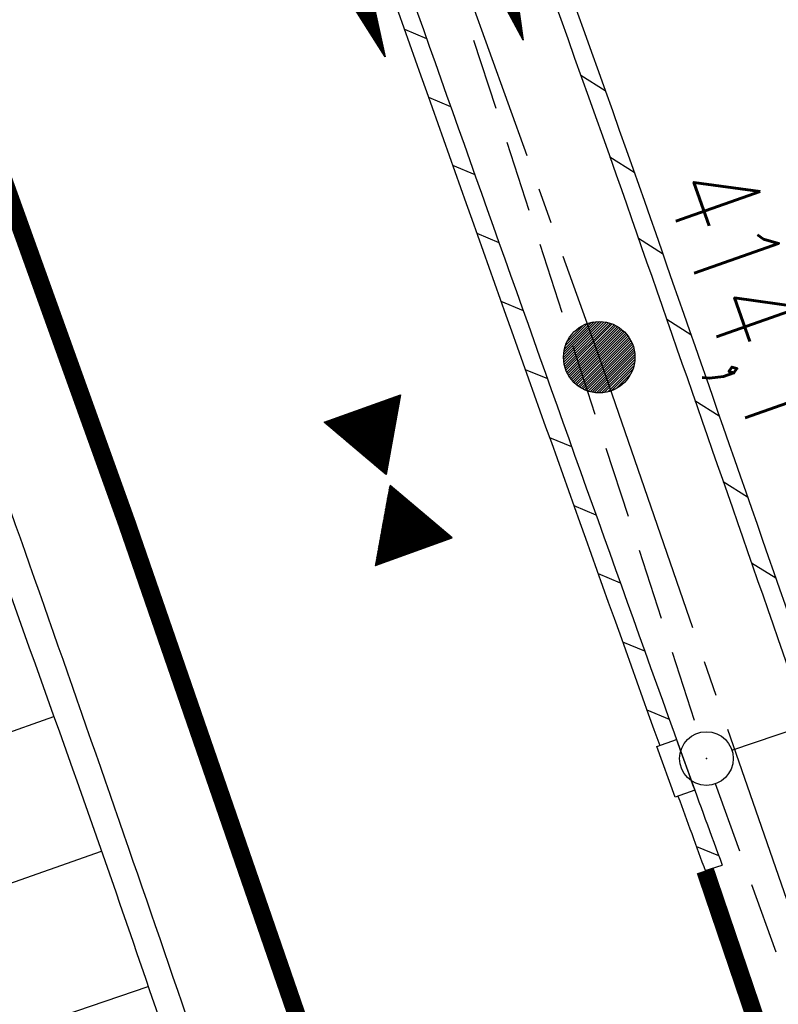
# Model space of a CAD drawing. Extents: x 447426 to 448116, y 440349 to 441552.
# Tile 60 of 96: x 447705 to 447726, y 441239 to 441266. Entities that reach past the tile are written whole.
import ezdxf

# ---------------------------------------------------------------- set-up
doc = ezdxf.new("R2010")
doc.units = 0
doc.header["$LTSCALE"] = 2
doc.header["$MEASUREMENT"] = 0
for name, pattern in [('ACHSE', [5.5, 4, -0.5, 0.5, -0.5]), ('AUSGEZOGEN', [0]), ('GESTRICH-X2', [1.5, 1, -0.5])]:
    doc.linetypes.add(name, pattern=pattern)
doc.layers.get('0').update_dxf_attribs({"linetype": 'AUSGEZOGEN'})
for name, color, linetype in [('ACHSETOP', 250, 'ACHSE'), ('BOESCHG', 250, 'AUSGEZOGEN'), ('DURCHL', 200, 'GESTRICH-X2'), ('FBRTOP', 250, 'AUSGEZOGEN'), ('GEF', 1, 'AUSGEZOGEN'), ('HEKT_B', 250, 'CONTINUOUS'), ('KANAL', 7, 'GESTRICH-X2'), ('PFEIL', 7, 'CONTINUOUS'), ('PFEILTOP', 200, 'AUSGEZOGEN'), ('SCHLITZRINNE', 200, 'AUSGEZOGEN'), ('SCHSYMBOL', 200, 'AUSGEZOGEN'), ('STRASSE', 250, 'AUSGEZOGEN')]:
    doc.layers.add(name, color=color, linetype=linetype)
doc.styles.add('ROMANS', font='romans.shx', dxfattribs={"width": 0.8})

# ---------------------------------------------------------------- blocks, each defined once
blk = doc.blocks.new('*X15')
at = {"color": 0}
for p, q in [((212.234, 257.394), (213.242, 258.402)), ((212.236, 257.466), (213.169, 258.4)), ((212.237, 257.326), (213.31, 258.399)), ((212.244, 257.262), (213.373, 258.392)), ((212.244, 257.545), (213.09, 258.391)), ((212.254, 257.202), (213.434, 258.381)), ((212.261, 257.633), (213.003, 258.375)), ((212.268, 257.145), (213.491, 258.368)), ((212.284, 257.09), (213.545, 258.351)), ((212.29, 257.732), (212.903, 258.346)), ((212.303, 257.038), (213.597, 258.333)), ((212.324, 256.988), (213.647, 258.312)), ((212.343, 257.856), (212.779, 258.293)), ((212.347, 256.941), (213.694, 258.288)), ((212.372, 256.895), (213.74, 258.263)), ((212.399, 256.852), (213.783, 258.236)), ((212.428, 256.81), (213.825, 258.207)), ((212.459, 256.77), (213.865, 258.176)), ((212.492, 256.732), (213.903, 258.143)), ((212.526, 256.696), (213.939, 258.109)), ((212.563, 256.662), (213.974, 258.073)), ((212.601, 256.629), (214.006, 258.035)), ((212.64, 256.598), (214.037, 257.995)), ((212.682, 256.569), (214.066, 257.953)), ((212.726, 256.542), (214.093, 257.91)), ((212.771, 256.517), (214.119, 257.864)), ((212.819, 256.493), (214.142, 257.817)), ((212.868, 256.472), (214.163, 257.767)), ((212.92, 256.454), (214.182, 257.715)), ((212.975, 256.437), (214.198, 257.661)), ((213.032, 256.424), (214.211, 257.603)), ((213.092, 256.414), (214.222, 257.543)), ((213.156, 256.407), (214.229, 257.479)), ((213.224, 256.404), (214.232, 257.412)), ((213.296, 256.406), (214.23, 257.339)), ((213.375, 256.414), (214.222, 257.26)), ((213.463, 256.43), (214.205, 257.173)), ((213.563, 256.46), (214.176, 257.073)), ((213.686, 256.512), (214.123, 256.949))]:
    blk.add_line(p, q, dxfattribs=at)
blk = doc.blocks.new('SRMAST2')
at = {"color": 0}
blk.add_circle((0, 0), 0.999, dxfattribs=at)
blk.add_point((0, 0), dxfattribs=at)
blk.add_blockref('*X15', (-213.233, -257.403))
blk = doc.blocks.new('*X41')
at = {"color": 0}
for p, q in [((379.636, 182.407), (379.645, 182.415)), ((379.64, 182.401), (379.654, 182.415)), ((379.643, 182.395), (379.663, 182.415)), ((379.646, 182.39), (379.672, 182.415)), ((379.649, 182.384), (379.68, 182.415)), ((379.653, 182.379), (379.689, 182.415)), ((379.656, 182.373), (379.698, 182.415)), ((379.659, 182.367), (379.707, 182.415)), ((379.662, 182.362), (379.716, 182.415)), ((379.665, 182.356), (379.725, 182.415)), ((379.669, 182.351), (379.733, 182.415)), ((379.672, 182.345), (379.742, 182.415)), ((379.675, 182.339), (379.751, 182.415)), ((379.678, 182.334), (379.76, 182.415)), ((379.682, 182.328), (379.769, 182.415)), ((379.685, 182.323), (379.778, 182.415)), ((379.688, 182.317), (379.786, 182.415)), ((379.691, 182.311), (379.795, 182.415)), ((379.695, 182.306), (379.804, 182.415)), ((379.698, 182.3), (379.813, 182.415)), ((379.701, 182.295), (379.822, 182.415)), ((379.704, 182.289), (379.831, 182.415)), ((379.708, 182.283), (379.839, 182.415)), ((379.711, 182.278), (379.848, 182.415)), ((379.714, 182.272), (379.857, 182.415)), ((379.717, 182.267), (379.866, 182.415)), ((379.72, 182.261), (379.875, 182.415)), ((379.724, 182.255), (379.884, 182.415)), ((379.727, 182.25), (379.892, 182.415)), ((379.73, 182.244), (379.901, 182.415)), ((379.733, 182.239), (379.91, 182.415)), ((379.737, 182.233), (379.919, 182.415)), ((379.74, 182.227), (379.928, 182.415)), ((379.743, 182.222), (379.937, 182.415)), ((379.746, 182.216), (379.946, 182.415)), ((379.75, 182.21), (379.954, 182.415)), ((379.753, 182.205), (379.963, 182.415)), ((379.756, 182.199), (379.972, 182.415)), ((379.759, 182.194), (379.981, 182.415)), ((379.763, 182.188), (379.99, 182.415)), ((379.766, 182.182), (379.999, 182.415)), ((379.769, 182.177), (380.007, 182.415)), ((379.772, 182.171), (380.016, 182.415)), ((379.775, 182.166), (380.025, 182.415)), ((379.779, 182.16), (380.034, 182.415)), ((379.782, 182.154), (380.043, 182.415)), ((379.785, 182.149), (380.052, 182.415)), ((379.788, 182.143), (380.06, 182.415)), ((379.792, 182.138), (380.069, 182.415)), ((379.795, 182.132), (380.078, 182.415)), ((379.798, 182.126), (380.087, 182.415)), ((379.801, 182.121), (380.096, 182.415)), ((379.805, 182.115), (380.105, 182.415)), ((379.808, 182.11), (380.113, 182.415)), ((379.811, 182.104), (380.122, 182.415)), ((379.814, 182.098), (380.131, 182.415)), ((379.818, 182.093), (380.14, 182.415)), ((379.821, 182.087), (380.149, 182.415)), ((379.824, 182.082), (380.158, 182.415)), ((379.827, 182.076), (380.166, 182.415)), ((379.83, 182.07), (380.175, 182.415)), ((379.834, 182.065), (380.184, 182.415)), ((379.837, 182.059), (380.193, 182.415)), ((379.84, 182.054), (380.202, 182.415)), ((379.843, 182.048), (380.211, 182.415)), ((379.847, 182.042), (380.22, 182.415)), ((379.85, 182.037), (380.228, 182.415)), ((379.853, 182.031), (380.237, 182.415)), ((379.856, 182.026), (380.246, 182.415)), ((379.86, 182.02), (380.255, 182.415)), ((379.863, 182.014), (380.264, 182.415)), ((379.866, 182.009), (380.273, 182.415)), ((379.869, 182.003), (380.281, 182.415)), ((379.873, 181.998), (380.29, 182.415)), ((379.876, 181.992), (380.299, 182.415)), ((379.879, 181.986), (380.308, 182.415)), ((379.882, 181.981), (380.317, 182.415)), ((379.885, 181.975), (380.326, 182.415)), ((379.889, 181.97), (380.334, 182.415)), ((379.892, 181.964), (380.343, 182.415)), ((379.895, 181.958), (380.352, 182.415)), ((379.898, 181.953), (380.361, 182.415)), ((379.902, 181.947), (380.37, 182.415)), ((379.905, 181.942), (380.379, 182.415)), ((379.908, 181.936), (380.387, 182.415)), ((379.911, 181.93), (380.396, 182.415)), ((379.915, 181.925), (380.405, 182.415)), ((379.918, 181.919), (380.414, 182.415)), ((379.921, 181.914), (380.423, 182.415)), ((379.924, 181.908), (380.432, 182.415)), ((379.928, 181.902), (380.44, 182.415)), ((379.931, 181.897), (380.449, 182.415)), ((379.934, 181.891), (380.458, 182.415)), ((379.937, 181.885), (380.467, 182.415)), ((379.94, 181.88), (380.476, 182.415)), ((379.944, 181.874), (380.485, 182.415)), ((379.947, 181.869), (380.494, 182.415)), ((379.95, 181.863), (380.502, 182.415)), ((379.953, 181.857), (380.511, 182.415)), ((379.957, 181.852), (380.52, 182.415)), ((379.96, 181.846), (380.529, 182.415)), ((379.963, 181.841), (380.538, 182.415)), ((379.966, 181.835), (380.547, 182.415)), ((379.97, 181.829), (380.555, 182.415)), ((379.973, 181.824), (380.564, 182.415)), ((379.976, 181.818), (380.573, 182.415)), ((379.979, 181.813), (380.582, 182.415)), ((379.983, 181.807), (380.591, 182.415)), ((379.986, 181.801), (380.6, 182.415)), ((379.989, 181.796), (380.608, 182.415)), ((379.992, 181.79), (380.617, 182.415)), ((379.995, 181.785), (380.626, 182.415)), ((379.999, 181.779), (380.635, 182.415)), ((380.002, 181.773), (380.644, 182.415)), ((380.005, 181.768), (380.653, 182.415)), ((380.008, 181.762), (380.661, 182.415)), ((380.012, 181.757), (380.67, 182.415)), ((380.015, 181.751), (380.679, 182.415)), ((380.018, 181.745), (380.688, 182.415)), ((380.021, 181.74), (380.697, 182.415)), ((380.025, 181.734), (380.706, 182.415)), ((380.028, 181.729), (380.714, 182.415)), ((380.031, 181.723), (380.723, 182.415)), ((380.034, 181.717), (380.732, 182.415)), ((380.038, 181.712), (380.741, 182.415)), ((380.041, 181.706), (380.75, 182.415)), ((380.044, 181.701), (380.759, 182.415)), ((380.047, 181.695), (380.768, 182.415)), ((380.05, 181.689), (380.776, 182.415)), ((380.054, 181.684), (380.785, 182.415)), ((380.057, 181.678), (380.794, 182.415)), ((380.06, 181.673), (380.803, 182.415)), ((380.063, 181.667), (380.812, 182.415)), ((380.067, 181.661), (380.821, 182.415)), ((380.07, 181.656), (380.829, 182.415)), ((380.073, 181.65), (380.838, 182.415)), ((380.076, 181.645), (380.847, 182.415)), ((380.08, 181.639), (380.856, 182.415)), ((380.083, 181.633), (380.865, 182.415)), ((380.086, 181.628), (380.874, 182.415)), ((380.089, 181.622), (380.882, 182.415)), ((380.093, 181.617), (380.891, 182.415)), ((380.096, 181.611), (380.9, 182.415)), ((380.099, 181.605), (380.909, 182.415)), ((380.102, 181.6), (380.918, 182.415)), ((380.105, 181.594), (380.927, 182.415)), ((380.109, 181.588), (380.935, 182.415)), ((380.112, 181.583), (380.944, 182.415)), ((380.115, 181.577), (380.953, 182.415)), ((380.118, 181.572), (380.962, 182.415)), ((380.122, 181.566), (380.971, 182.415)), ((380.125, 181.56), (380.98, 182.415)), ((380.128, 181.555), (380.988, 182.415)), ((380.131, 181.549), (380.997, 182.415)), ((380.135, 181.544), (381.006, 182.415)), ((380.138, 181.538), (381.015, 182.415)), ((380.141, 181.532), (381.024, 182.415)), ((380.144, 181.527), (381.033, 182.415)), ((380.148, 181.521), (381.042, 182.415)), ((380.151, 181.516), (381.05, 182.415)), ((380.154, 181.51), (381.059, 182.415)), ((380.157, 181.504), (381.068, 182.415)), ((380.16, 181.499), (381.077, 182.415)), ((380.164, 181.493), (381.086, 182.415)), ((380.167, 181.488), (381.095, 182.415)), ((380.17, 181.482), (381.103, 182.415)), ((380.173, 181.476), (381.112, 182.415)), ((380.177, 181.471), (381.121, 182.415)), ((380.18, 181.465), (381.13, 182.415)), ((380.183, 181.46), (381.139, 182.415)), ((380.186, 181.454), (381.148, 182.415)), ((380.19, 181.448), (381.156, 182.415)), ((380.193, 181.443), (381.165, 182.415)), ((380.196, 181.437), (381.174, 182.415)), ((380.199, 181.432), (381.183, 182.415)), ((380.203, 181.426), (381.192, 182.415)), ((380.206, 181.42), (381.201, 182.415)), ((380.209, 181.415), (381.209, 182.415)), ((380.212, 181.409), (381.218, 182.415)), ((380.215, 181.404), (381.227, 182.415)), ((380.219, 181.398), (381.236, 182.415)), ((380.222, 181.392), (381.245, 182.415)), ((380.225, 181.387), (381.254, 182.415)), ((380.228, 181.381), (381.262, 182.415)), ((380.232, 181.376), (381.271, 182.415)), ((380.235, 181.37), (381.28, 182.415)), ((380.238, 181.364), (381.289, 182.415)), ((380.241, 181.359), (381.298, 182.415)), ((380.245, 181.353), (381.307, 182.415)), ((380.248, 181.348), (381.316, 182.415)), ((380.251, 181.342), (381.324, 182.415)), ((380.254, 181.336), (381.333, 182.415)), ((380.258, 181.331), (381.342, 182.415)), ((380.261, 181.325), (381.351, 182.415)), ((380.27, 181.308), (381.344, 182.382)), ((380.274, 181.303), (381.332, 182.361)), ((380.277, 181.297), (381.32, 182.34)), ((380.28, 181.292), (381.308, 182.32)), ((380.283, 181.286), (381.296, 182.299)), ((380.287, 181.28), (381.284, 182.278)), ((380.29, 181.275), (381.272, 182.257)), ((380.293, 181.269), (381.26, 182.236)), ((380.296, 181.263), (381.248, 182.215)), ((380.3, 181.258), (381.236, 182.194)), ((380.303, 181.252), (381.224, 182.173)), ((380.306, 181.247), (381.212, 182.152)), ((380.309, 181.241), (381.2, 182.131)), ((380.313, 181.235), (381.187, 182.11)), ((380.316, 181.23), (381.175, 182.089)), ((380.319, 181.224), (381.163, 182.069)), ((380.322, 181.219), (381.151, 182.048)), ((380.325, 181.213), (381.139, 182.027)), ((380.329, 181.207), (381.127, 182.006)), ((380.332, 181.202), (381.115, 181.985)), ((380.335, 181.196), (381.103, 181.964)), ((380.338, 181.191), (381.091, 181.943)), ((380.342, 181.185), (381.079, 181.922)), ((380.345, 181.179), (381.067, 181.901)), ((380.348, 181.174), (381.055, 181.88)), ((380.351, 181.168), (381.043, 181.859)), ((380.355, 181.163), (381.031, 181.839)), ((380.358, 181.157), (381.018, 181.818)), ((380.361, 181.151), (381.006, 181.797)), ((380.364, 181.146), (380.994, 181.776)), ((380.368, 181.14), (380.982, 181.755)), ((380.371, 181.135), (380.97, 181.734)), ((380.374, 181.129), (380.958, 181.713)), ((380.377, 181.123), (380.946, 181.692)), ((380.38, 181.118), (380.934, 181.671)), ((380.384, 181.112), (380.922, 181.65)), ((380.387, 181.107), (380.91, 181.629)), ((380.39, 181.101), (380.898, 181.608)), ((380.393, 181.095), (380.886, 181.588)), ((380.397, 181.09), (380.874, 181.567)), ((380.4, 181.084), (380.861, 181.546)), ((380.403, 181.079), (380.849, 181.525)), ((380.406, 181.073), (380.837, 181.504)), ((380.41, 181.067), (380.825, 181.483)), ((380.413, 181.062), (380.813, 181.462)), ((380.416, 181.056), (380.801, 181.441)), ((380.419, 181.051), (380.789, 181.42)), ((380.423, 181.045), (380.777, 181.399)), ((380.426, 181.039), (380.765, 181.378)), ((380.429, 181.034), (380.753, 181.358)), ((380.432, 181.028), (380.741, 181.337)), ((380.435, 181.023), (380.729, 181.316)), ((380.439, 181.017), (380.717, 181.295)), ((380.442, 181.011), (380.705, 181.274)), ((380.445, 181.006), (380.692, 181.253)), ((380.448, 181), (380.68, 181.232)), ((380.452, 180.995), (380.668, 181.211)), ((380.455, 180.989), (380.656, 181.19)), ((380.458, 180.983), (380.644, 181.169)), ((380.461, 180.978), (380.632, 181.148)), ((380.465, 180.972), (380.62, 181.127)), ((380.468, 180.966), (380.608, 181.107)), ((380.471, 180.961), (380.596, 181.086)), ((380.474, 180.955), (380.584, 181.065)), ((380.478, 180.95), (380.572, 181.044)), ((380.481, 180.944), (380.56, 181.023)), ((380.484, 180.938), (380.548, 181.002)), ((380.487, 180.933), (380.535, 180.981)), ((380.49, 180.927), (380.523, 180.96)), ((380.494, 180.922), (380.511, 180.939)), ((380.317, 180.356), (380.546, 180.585)), ((380.329, 180.377), (380.543, 180.59)), ((380.341, 180.398), (380.539, 180.596)), ((380.353, 180.419), (380.536, 180.602)), ((380.365, 180.44), (380.533, 180.607)), ((380.377, 180.461), (380.53, 180.613)), ((380.389, 180.481), (380.526, 180.618)), ((380.401, 180.502), (380.523, 180.624)), ((380.414, 180.523), (380.52, 180.63)), ((380.426, 180.544), (380.517, 180.635)), ((380.438, 180.565), (380.513, 180.641)), ((380.45, 180.586), (380.51, 180.646)), ((380.462, 180.607), (380.507, 180.652)), ((380.474, 180.628), (380.504, 180.658)), ((380.486, 180.649), (380.5, 180.663)), ((379.87, 179.582), (380.665, 180.378)), ((379.882, 179.603), (380.662, 180.383)), ((379.894, 179.624), (380.659, 180.389)), ((379.906, 179.645), (380.656, 180.394)), ((379.919, 179.666), (380.653, 180.4)), ((379.931, 179.687), (380.649, 180.406)), ((379.943, 179.708), (380.646, 180.411)), ((379.955, 179.729), (380.643, 180.417)), ((379.967, 179.75), (380.64, 180.422)), ((379.979, 179.77), (380.636, 180.428)), ((379.991, 179.791), (380.633, 180.434)), ((380.003, 179.812), (380.63, 180.439)), ((380.015, 179.833), (380.627, 180.445)), ((380.027, 179.854), (380.623, 180.45)), ((380.039, 179.875), (380.62, 180.456)), ((380.051, 179.896), (380.617, 180.462)), ((380.063, 179.917), (380.614, 180.467)), ((380.075, 179.938), (380.61, 180.473)), ((380.088, 179.959), (380.607, 180.478)), ((380.1, 179.98), (380.604, 180.484)), ((380.112, 180), (380.601, 180.49)), ((380.124, 180.021), (380.598, 180.495)), ((380.136, 180.042), (380.594, 180.501)), ((380.148, 180.063), (380.591, 180.506)), ((380.16, 180.084), (380.588, 180.512)), ((380.172, 180.105), (380.585, 180.518)), ((380.184, 180.126), (380.581, 180.523)), ((380.196, 180.147), (380.578, 180.529)), ((380.208, 180.168), (380.575, 180.534)), ((380.22, 180.189), (380.572, 180.54)), ((380.232, 180.21), (380.568, 180.546)), ((380.245, 180.231), (380.565, 180.551)), ((380.257, 180.251), (380.562, 180.557)), ((380.269, 180.272), (380.559, 180.562)), ((380.281, 180.293), (380.555, 180.568)), ((380.293, 180.314), (380.552, 180.574)), ((380.305, 180.335), (380.549, 180.579)), ((379.629, 179.164), (380.73, 180.265)), ((379.641, 179.185), (380.727, 180.271)), ((379.642, 179.169), (380.733, 180.26)), ((379.651, 179.169), (380.737, 180.254)), ((379.653, 179.206), (380.724, 180.277)), ((379.66, 179.169), (380.74, 180.249)), ((379.665, 179.227), (380.72, 180.282)), ((379.669, 179.169), (380.743, 180.243)), ((379.677, 179.248), (380.717, 180.288)), ((379.678, 179.169), (380.746, 180.237)), ((379.686, 179.169), (380.75, 180.232)), ((379.689, 179.269), (380.714, 180.293)), ((379.695, 179.169), (380.753, 180.226)), ((379.701, 179.289), (380.711, 180.299)), ((379.704, 179.169), (380.756, 180.221)), ((379.713, 179.31), (380.708, 180.305)), ((379.713, 179.169), (380.759, 180.215)), ((379.722, 179.169), (380.763, 180.209)), ((379.725, 179.331), (380.704, 180.31)), ((379.731, 179.169), (380.766, 180.204)), ((379.737, 179.352), (380.701, 180.316)), ((379.739, 179.169), (380.769, 180.198)), ((379.748, 179.169), (380.772, 180.193)), ((379.749, 179.373), (380.698, 180.321)), ((379.757, 179.169), (380.775, 180.187)), ((379.762, 179.394), (380.695, 180.327)), ((379.766, 179.169), (380.779, 180.181)), ((379.774, 179.415), (380.691, 180.333)), ((379.775, 179.169), (380.782, 180.176)), ((379.784, 179.169), (380.785, 180.17)), ((379.786, 179.436), (380.688, 180.338)), ((379.792, 179.169), (380.788, 180.165)), ((379.798, 179.457), (380.685, 180.344)), ((379.81, 179.478), (380.682, 180.349)), ((379.822, 179.499), (380.678, 180.355)), ((379.834, 179.519), (380.675, 180.361)), ((379.846, 179.54), (380.672, 180.366)), ((379.858, 179.561), (380.669, 180.372)), ((379.801, 179.169), (380.792, 180.159)), ((379.81, 179.169), (380.795, 180.153)), ((379.819, 179.169), (380.798, 180.148)), ((379.828, 179.169), (380.801, 180.142)), ((379.837, 179.169), (380.805, 180.137)), ((379.845, 179.169), (380.808, 180.131)), ((379.854, 179.169), (380.811, 180.125)), ((379.863, 179.169), (380.814, 180.12)), ((379.872, 179.169), (380.818, 180.114)), ((379.881, 179.169), (380.821, 180.109)), ((379.89, 179.169), (380.824, 180.103)), ((379.899, 179.169), (380.827, 180.097)), ((379.907, 179.169), (380.83, 180.092)), ((379.916, 179.169), (380.834, 180.086)), ((379.925, 179.169), (380.837, 180.081)), ((379.934, 179.169), (380.84, 180.075)), ((379.943, 179.169), (380.843, 180.069)), ((379.952, 179.169), (380.847, 180.064)), ((379.96, 179.169), (380.85, 180.058)), ((379.969, 179.169), (380.853, 180.052)), ((379.978, 179.169), (380.856, 180.047)), ((379.987, 179.169), (380.86, 180.041)), ((379.996, 179.169), (380.863, 180.036)), ((380.005, 179.169), (380.866, 180.03)), ((380.013, 179.169), (380.869, 180.024)), ((380.022, 179.169), (380.873, 180.019)), ((380.031, 179.169), (380.876, 180.013)), ((380.04, 179.169), (380.879, 180.008)), ((380.049, 179.169), (380.882, 180.002)), ((380.058, 179.169), (380.885, 179.996)), ((380.066, 179.169), (380.889, 179.991)), ((380.075, 179.169), (380.892, 179.985)), ((380.084, 179.169), (380.895, 179.98)), ((380.093, 179.169), (380.898, 179.974)), ((380.102, 179.169), (380.902, 179.968)), ((380.111, 179.169), (380.905, 179.963)), ((380.119, 179.169), (380.908, 179.957)), ((380.128, 179.169), (380.911, 179.952)), ((380.137, 179.169), (380.915, 179.946)), ((380.146, 179.169), (380.918, 179.94)), ((380.155, 179.169), (380.921, 179.935)), ((380.164, 179.169), (380.924, 179.929)), ((380.173, 179.169), (380.928, 179.924)), ((380.181, 179.169), (380.931, 179.918)), ((380.19, 179.169), (380.934, 179.912)), ((380.199, 179.169), (380.937, 179.907)), ((380.208, 179.169), (380.94, 179.901)), ((380.217, 179.169), (380.944, 179.896)), ((380.226, 179.169), (380.947, 179.89)), ((380.234, 179.169), (380.95, 179.884)), ((380.243, 179.169), (380.953, 179.879)), ((380.252, 179.169), (380.957, 179.873)), ((380.261, 179.169), (380.96, 179.868)), ((380.27, 179.169), (380.963, 179.862)), ((380.279, 179.169), (380.966, 179.856)), ((380.287, 179.169), (380.97, 179.851)), ((380.296, 179.169), (380.973, 179.845)), ((380.305, 179.169), (380.976, 179.84)), ((380.314, 179.169), (380.979, 179.834)), ((380.323, 179.169), (380.983, 179.828)), ((380.332, 179.169), (380.986, 179.823)), ((380.34, 179.169), (380.989, 179.817)), ((380.349, 179.169), (380.992, 179.812)), ((380.358, 179.169), (380.995, 179.806)), ((380.367, 179.169), (380.999, 179.8)), ((380.376, 179.169), (381.002, 179.795)), ((380.385, 179.169), (381.005, 179.789)), ((380.394, 179.169), (381.008, 179.784)), ((380.402, 179.169), (381.012, 179.778)), ((380.411, 179.169), (381.015, 179.772)), ((380.42, 179.169), (381.018, 179.767)), ((380.429, 179.169), (381.021, 179.761)), ((380.438, 179.169), (381.025, 179.756)), ((380.447, 179.169), (381.028, 179.75)), ((380.455, 179.169), (381.031, 179.744)), ((380.464, 179.169), (381.034, 179.739)), ((380.473, 179.169), (381.038, 179.733)), ((380.482, 179.169), (381.041, 179.727)), ((380.491, 179.169), (381.044, 179.722)), ((380.5, 179.169), (381.047, 179.716)), ((380.508, 179.169), (381.05, 179.711)), ((380.517, 179.169), (381.054, 179.705)), ((380.526, 179.169), (381.057, 179.699)), ((380.535, 179.169), (381.06, 179.694)), ((380.544, 179.169), (381.063, 179.688)), ((380.553, 179.169), (381.067, 179.683)), ((380.561, 179.169), (381.07, 179.677)), ((380.57, 179.169), (381.073, 179.671)), ((380.579, 179.169), (381.076, 179.666)), ((380.588, 179.169), (381.08, 179.66)), ((380.597, 179.169), (381.083, 179.655)), ((380.606, 179.169), (381.086, 179.649)), ((380.614, 179.169), (381.089, 179.643)), ((380.623, 179.169), (381.093, 179.638)), ((380.632, 179.169), (381.096, 179.632)), ((380.641, 179.169), (381.099, 179.627)), ((380.65, 179.169), (381.102, 179.621)), ((380.659, 179.169), (381.105, 179.615)), ((380.668, 179.169), (381.109, 179.61)), ((380.676, 179.169), (381.112, 179.604)), ((380.685, 179.169), (381.115, 179.599)), ((380.694, 179.169), (381.118, 179.593)), ((380.703, 179.169), (381.122, 179.587)), ((380.712, 179.169), (381.125, 179.582)), ((380.721, 179.169), (381.128, 179.576)), ((380.729, 179.169), (381.131, 179.571)), ((380.738, 179.169), (381.135, 179.565)), ((380.747, 179.169), (381.138, 179.559)), ((380.756, 179.169), (381.141, 179.554)), ((380.765, 179.169), (381.144, 179.548)), ((380.774, 179.169), (381.148, 179.543)), ((380.782, 179.169), (381.151, 179.537)), ((380.791, 179.169), (381.154, 179.531)), ((380.8, 179.169), (381.157, 179.526)), ((380.809, 179.169), (381.16, 179.52)), ((380.818, 179.169), (381.164, 179.515)), ((380.827, 179.169), (381.167, 179.509)), ((380.835, 179.169), (381.17, 179.503)), ((380.844, 179.169), (381.173, 179.498)), ((380.853, 179.169), (381.177, 179.492)), ((380.862, 179.169), (381.18, 179.487)), ((380.871, 179.169), (381.183, 179.481)), ((380.88, 179.169), (381.186, 179.475)), ((380.888, 179.169), (381.19, 179.47)), ((380.897, 179.169), (381.193, 179.464)), ((380.906, 179.169), (381.196, 179.459)), ((380.915, 179.169), (381.199, 179.453)), ((380.924, 179.169), (381.203, 179.447)), ((380.933, 179.169), (381.206, 179.442)), ((380.942, 179.169), (381.209, 179.436)), ((380.95, 179.169), (381.212, 179.43)), ((380.959, 179.169), (381.215, 179.425)), ((380.968, 179.169), (381.219, 179.419)), ((380.977, 179.169), (381.222, 179.414)), ((380.986, 179.169), (381.225, 179.408)), ((380.995, 179.169), (381.228, 179.402)), ((381.003, 179.169), (381.232, 179.397)), ((381.012, 179.169), (381.235, 179.391)), ((381.021, 179.169), (381.238, 179.386)), ((381.03, 179.169), (381.241, 179.38)), ((381.039, 179.169), (381.245, 179.374)), ((381.048, 179.169), (381.248, 179.369)), ((381.056, 179.169), (381.251, 179.363)), ((381.065, 179.169), (381.254, 179.358)), ((381.074, 179.169), (381.258, 179.352)), ((381.083, 179.169), (381.261, 179.346)), ((381.092, 179.169), (381.264, 179.341)), ((381.101, 179.169), (381.267, 179.335)), ((381.109, 179.169), (381.27, 179.33)), ((381.118, 179.169), (381.274, 179.324)), ((381.127, 179.169), (381.277, 179.318)), ((381.136, 179.169), (381.28, 179.313)), ((381.145, 179.169), (381.283, 179.307)), ((381.154, 179.169), (381.287, 179.302)), ((381.162, 179.169), (381.29, 179.296)), ((381.171, 179.169), (381.293, 179.29)), ((381.18, 179.169), (381.296, 179.285)), ((381.189, 179.169), (381.3, 179.279)), ((381.198, 179.169), (381.303, 179.274)), ((381.207, 179.169), (381.306, 179.268)), ((381.216, 179.169), (381.309, 179.262)), ((381.224, 179.169), (381.313, 179.257)), ((381.233, 179.169), (381.316, 179.251)), ((381.242, 179.169), (381.319, 179.246)), ((381.251, 179.169), (381.322, 179.24)), ((381.26, 179.169), (381.325, 179.234)), ((381.269, 179.169), (381.329, 179.229)), ((381.277, 179.169), (381.332, 179.223)), ((381.286, 179.169), (381.335, 179.218)), ((381.295, 179.169), (381.338, 179.212)), ((381.304, 179.169), (381.342, 179.206)), ((381.313, 179.169), (381.345, 179.201)), ((381.322, 179.169), (381.348, 179.195)), ((381.33, 179.169), (381.351, 179.19)), ((381.339, 179.169), (381.355, 179.184)), ((381.348, 179.169), (381.358, 179.178))]:
    blk.add_line(p, q, dxfattribs=at)
blk = doc.blocks.new('TIEFP')
at = {"color": 0}
for points in [[(0.005, 0.151), (-1.131, 2.118), (1.141, 2.118)], [(0.005, -0.172), (-1.131, -2.139), (1.141, -2.139)]]:
    blk.add_lwpolyline(points, close=True, dxfattribs=at)
at = {"color": 0, "xscale": 1.311372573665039, "yscale": 1.311372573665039, "zscale": 1.311372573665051}
blk.add_blockref('*X41', (-498.969, -237.096), dxfattribs=at)
blk = doc.blocks.new('GST')
at = {"color": 0}
blk.add_circle((0, 0), 0.75, dxfattribs=at)
blk.add_point((0, 0), dxfattribs=at)
blk = doc.blocks.new('PFEIL2')
at = {"color": 0}
for p, q in [((0.881, -0.271), (0.879, 0.276)), ((0.879, 0.276), (2.429, 0.009)), ((0.88, 0.002), (-2.401, -0.012)), ((0.911, 0.27), (0.879, 0.265)), ((0.965, 0.261), (0.879, 0.246)), ((1.019, 0.252), (0.879, 0.228)), ((1.073, 0.242), (0.879, 0.209)), ((1.127, 0.233), (0.879, 0.191)), ((1.181, 0.224), (0.879, 0.172)), ((1.235, 0.214), (0.879, 0.154)), ((1.289, 0.205), (0.879, 0.135)), ((1.343, 0.196), (0.879, 0.117)), ((1.397, 0.187), (0.879, 0.098)), ((1.451, 0.177), (0.879, 0.08)), ((1.505, 0.168), (0.879, 0.061)), ((1.559, 0.159), (0.88, 0.043)), ((1.613, 0.149), (0.88, 0.024)), ((1.668, 0.14), (0.88, 0.006)), ((1.722, 0.131), (0.88, -0.013)), ((1.776, 0.121), (0.88, -0.031)), ((1.83, 0.112), (0.88, -0.05)), ((1.884, 0.103), (0.88, -0.068)), ((1.938, 0.094), (0.88, -0.087)), ((1.992, 0.084), (0.88, -0.105)), ((2.046, 0.075), (0.88, -0.124)), ((2.1, 0.066), (0.88, -0.142)), ((2.154, 0.056), (0.88, -0.161)), ((2.208, 0.047), (0.88, -0.179)), ((2.262, 0.038), (0.881, -0.198)), ((2.316, 0.029), (0.881, -0.216)), ((2.37, 0.019), (0.881, -0.235)), ((2.424, 0.01), (0.881, -0.253)), ((2.429, 0.009), (0.881, -0.271))]:
    blk.add_line(p, q, dxfattribs=at)

msp = doc.modelspace()

# ---------------------------------------------------------------- linework, layer by layer
at = {"layer": 'ACHSETOP'}
msp.add_lwpolyline([(447712.307, 441280.452), (447720.757, 441256.924), (447728.915, 441233.292), (447736.778, 441209.561), (447744.346, 441185.734), (447751.617, 441161.815), (447758.59, 441137.808), (447765.265, 441113.715), (447771.64, 441089.542), (447777.713, 441065.291), (447783.485, 441040.967), (447788.955, 441016.572), (447794.121, 440992.112), (447798.982, 440967.589), (447803.539, 440943.008), (447807.789, 440918.373), (447810.001, 440904.772), (447811.764, 440893.69), (447815.693, 440869.001), (447819.621, 440844.312)], dxfattribs=at)
at = {"layer": 'BOESCHG'}
for p, q in [((447705.411, 441247.149), (447705.412, 441247.149)), ((447705.411, 441247.149), (447705.412, 441247.149)), ((447702.254, 441245.717), (447705.509, 441246.88)), ((447706.746, 441243.378), (447706.748, 441243.379)), ((447706.746, 441243.378), (447706.748, 441243.379)), ((447700.203, 441240.787), (447706.843, 441243.109)), ((447708.055, 441239.598), (447708.056, 441239.599)), ((447708.055, 441239.598), (447708.056, 441239.599)), ((447704.944, 441238.234), (447708.149, 441239.328))]:
    msp.add_line(p, q, dxfattribs=at)
for points in [[(447609.491, 441479.773, -0.000773), (447613.632, 441470.609, -0.002321), (447614.992, 441467.549, -0.000006), (447625.529, 441443.54, -0.00021), (447625.822, 441442.872, -0.000103), (447629.419, 441434.652, -0.000025), (447644.421, 441400.348, -0.000637), (447655.364, 441375.235, -0.000709), (447665.125, 441352.668, -0.00651), (447673.509, 441332.491, -0.004864), (447684.113, 441305.236, -0.001312), (447689.441, 441291.026, -0.001315), (447694.683, 441276.817, -0.001967), (447705.662, 441246.448, -0.005439), (447709.468, 441235.41, -0.000932), (447712.891, 441225.058, -0.000641), (447717.818, 441209.998, -0.000283), (447721.951, 441197.286, -0.000346), (447725.32, 441186.879, -0.002747), (447729.663, 441173.176, -0.002398), (447734.475, 441157.43, -0.001587), (447736.175, 441151.705, -0.00215)], [(447752.177, 441219.94, 0.000304), (447751.425, 441222.195, 0.001467), (447740.845, 441253.563, 0.001299), (447740.49, 441254.597, 0.000044), (447730.025, 441284.801, 0.009659), (447718.624, 441315.751, 0.006853), (447701.124, 441358.819)]]:
    msp.add_lwpolyline(points, format="xyb", dxfattribs=at)
at = {"layer": 'DURCHL'}
msp.add_line((447724.469, 441245.938), (447742.781, 441252.094), dxfattribs=at)
at = {"layer": 'FBRTOP', "const_width": 0.5}
msp.add_lwpolyline([(447699.16, 441275.638), (447707.552, 441252.274), (447715.653, 441228.806), (447723.461, 441205.24), (447730.977, 441181.579), (447738.197, 441157.826), (447745.121, 441133.986), (447751.75, 441110.061), (447758.081, 441086.056), (447764.111, 441061.974), (447769.843, 441037.819), (447775.275, 441013.594), (447780.405, 440989.304), (447785.232, 440964.952), (447789.758, 440940.542), (447793.981, 440916.059), (447796.179, 440902.549), (447797.938, 440891.49), (447801.867, 440866.801), (447805.795, 440842.112)], dxfattribs=at)
at = {"layer": 'FBRTOP'}
msp.add_lwpolyline([(447699.113, 441267.123, -0.00163), (447703.363, 441255.266, -0.001881), (447707.595, 441243.193, -0.001971), (447711.545, 441231.642, -0.001361), (447715.288, 441220.452, -0.001227), (447719.373, 441208.027, -0.001208), (447723.376, 441195.65, -0.001318), (447726.985, 441184.292, -0.001954), (447730.932, 441171.586, -0.002231), (447734.295, 441160.429, -0.001374), (447737.101, 441150.871, -0.000926), (447741.198, 441136.677, -0.000214), (447742.012, 441133.833, -0.001732)], format="xyb", dxfattribs=at)
at = {"layer": 'FBRTOP', "const_width": 0.5, "flags": 128}
msp.add_lwpolyline([(447723.719, 441242.569, -0.001756), (447731.02, 441220.901, -0.004345), (447733.863, 441212.109, -0.000176), (447748.041, 441166.875, -0.002653), (447748.966, 441163.865, -0.003786), (447755.816, 441140.502, -0.003621), (447762.615, 441115.973, -0.002929), (447763.557, 441112.393, -0.000215), (447776.062, 441063.623, -0.004583), (447778.026, 441055.647, -0.001718), (447782.997, 441034.3)], format="xyb", dxfattribs=at)
at = {"layer": 'KANAL'}
for p, q in [((447709.844, 441288.625), (447723.531, 441246.406)), ((447724.469, 441245.938), (447742.781, 441252.094)), ((447724, 441245), (447740.125, 441200.188))]:
    msp.add_line(p, q, dxfattribs=at)
at = {"layer": 'SCHLITZRINNE'}
for p, q in [((447715.309, 441266.097), (447715.927, 441265.842)), ((447720.242, 441264.81), (447720.926, 441264.38)), ((447715.983, 441264.196), (447716.601, 441263.94)), ((447721.054, 441262.527), (447721.737, 441262.098)), ((447716.658, 441262.293), (447717.276, 441262.038)), ((447717.333, 441260.391), (447717.952, 441260.135)), ((447721.851, 441260.255), (447722.529, 441259.828)), ((447718.01, 441258.488), (447718.629, 441258.232)), ((447722.643, 441257.985), (447723.321, 441257.559)), ((447718.688, 441256.585), (447719.307, 441256.329)), ((447723.434, 441255.716), (447724.112, 441255.289)), ((447719.366, 441254.681), (447719.986, 441254.425)), ((447724.224, 441253.447), (447724.902, 441253.021)), ((447720.046, 441252.777), (447720.665, 441252.521)), ((447725.014, 441251.178), (447725.692, 441250.752)), ((447720.726, 441250.872), (447721.346, 441250.616)), ((447721.407, 441248.968), (447722.027, 441248.711)), ((447722.089, 441247.062), (447722.71, 441246.806)), ((447723.472, 441243.244), (447724.096, 441242.987)), ((447723.719, 441242.569), (447724.193, 441242.721))]:
    msp.add_line(p, q, dxfattribs=at)
at = {"layer": 'SCHLITZRINNE', "flags": 128}
for points in [[(447634.144, 441473.275, 0.00001), (447641.336, 441457.003, 0.000017), (447645.437, 441447.725), (447653.962, 441428.441, -0.00021), (447659.217, 441416.54, -0.000185), (447665.157, 441403.059, -0.000892), (447665.825, 441401.534, -0.000138), (447670.14, 441391.628, -0.002137), (447678.112, 441373.098, -0.002233), (447685.586, 441355.296, -0.003057), (447692.735, 441337.752, -0.002736), (447700.493, 441318.063, -0.000329), (447703.172, 441311.141, -0.000855), (447704.196, 441308.475, -0.001627), (447706.531, 441302.308, -0.000795), (447711.245, 441289.67, -0.002189), (447714.987, 441279.452, -0.001287), (447721.234, 441262.022, -0.000547), (447730.252, 441236.098, -0.003942), (447737.662, 441213.75, -0.00058), (447740.267, 441205.649, -0.000836), (447742.056, 441200.03, -0.001593), (447748.376, 441179.842, -0.002312), (447752.622, 441165.9, -0.00116), (447754.551, 441159.405, -0.00096), (447756.847, 441151.55, -0.001951), (447761.738, 441134.451, -0.001979), (447766.425, 441117.563, -0.001008), (447768.189, 441111.056, -0.000825), (447770.316, 441103.096, -0.00267), (447775.5, 441083.135, -0.002924), (447780.03, 441064.855, -0.000747), (447780.115, 441064.499, -0.000021), (447783.069, 441052.11, -0.002667), (447785.205, 441042.931, -0.001737), (447788.362, 441028.804)], [(447667.014, 441390.208, -0.002759), (447677.373, 441366.11, -0.005461), (447682.405, 441353.852, -0.000091), (447696.652, 441318.019, -0.002477), (447697.167, 441316.705, -0.001623), (447703.996, 441298.84, -0.002817), (447707.838, 441288.514, -0.002948), (447712.767, 441274.785, 0.001384), (447723.177, 441245.502, 0.001485), (447723.251, 441245.298, 0.000117), (447724.193, 441242.721)]]:
    msp.add_lwpolyline(points, format="xyb", dxfattribs=at)
at = {"layer": 'SCHLITZRINNE'}
for points in [[(447711.93, 441289.26, -0.002064), (447715.458, 441279.621, -0.001287), (447721.706, 441262.188, -0.000305), (447726.74, 441247.74, -0.003942)], [(447707.557, 441287.833, -0.002839), (447712.298, 441274.62, 0.001349), (447722.447, 441246.064, 0.001485)], [(447722.958, 441244.65, 0.000096), (447723.726, 441242.55, 0.000117)]]:
    msp.add_lwpolyline(points, format="xyb", dxfattribs=at)
at = {"layer": 'SCHSYMBOL'}
msp.add_lwpolyline([(447722.915, 441246.233), (447723.426, 441244.819), (447722.878, 441244.621), (447722.367, 441246.035)], close=True, dxfattribs=at)
at = {"layer": 'STRASSE'}
for points in [[(447683.089, 441252.997, -0.000983), (447691.008, 441228.772, -0.002084), (447694.674, 441217.321, -0.000003), (447707.143, 441177.802, -0.000197), (447707.349, 441177.15, -0.000199), (447709.679, 441169.733, 0.000066), (447716.703, 441147.358, 0.00362), (447721.322, 441133.017, -0.002554), (447727.91, 441112.706, -0.037464), (447728.401, 441110.645, -0.008918), (447729.65, 441101.844)], [(447680.113, 441252.031, -0.000983), (447688.029, 441227.815, -0.002084), (447691.694, 441216.367, -0.000003), (447704.159, 441176.862, -0.000197), (447704.364, 441176.211, -0.0002), (447706.701, 441168.773, 0.000066), (447713.722, 441146.408, 0.004577), (447719.707, 441127.945, -0.005294), (447724.859, 441111.973, -0.035679), (447725.921, 441107.439, -0.030179), (447726.462, 441101.963, -0.068035), (447726.094, 441098.208, -0.055339), (447724.531, 441093.848, -0.051924), (447722.433, 441090.491, -0.099591), (447720.857, 441089.136, -0.032072), (447719.277, 441088.378, -0.045552), (447718.094, 441088.022, -0.024312), (447716.781, 441087.82, -0.026083), (447715.544, 441087.756, -0.0534), (447715.045, 441087.81, -0.028457), (447714.139, 441088.061)]]:
    msp.add_lwpolyline(points, format="xyb", dxfattribs=at)

# ---------------------------------------------------------------- block references
at = {"layer": 'GEF', "rotation": 19.7555756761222}
msp.add_blockref('TIEFP', (447714.845, 441253.497), dxfattribs=at)
at = {"layer": 'HEKT_B'}
msp.add_blockref('SRMAST2', (447720.757, 441256.924), dxfattribs=at)
at = {"layer": 'PFEIL', "rotation": 287.96580000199}
msp.add_blockref('PFEIL2', (447717.875, 441268.1), dxfattribs=at)
at = {"layer": 'PFEILTOP', "rotation": 292.1205057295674}
msp.add_blockref('PFEIL2', (447713.852, 441267.568), dxfattribs=at)
at = {"layer": 'SCHSYMBOL', "rotation": 289.0704999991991}
msp.add_blockref('GST', (447723.753, 441245.7), dxfattribs=at)

# ---------------------------------------------------------------- texts
at = {"layer": 'HEKT_B', "style": 'ROMANS', "width": 0.8}
msp.add_text('414,1', height=2.5, rotation=289.4005, dxfattribs=at).set_placement((447722.531, 441261.781))

doc.saveas('drawing.dxf')
